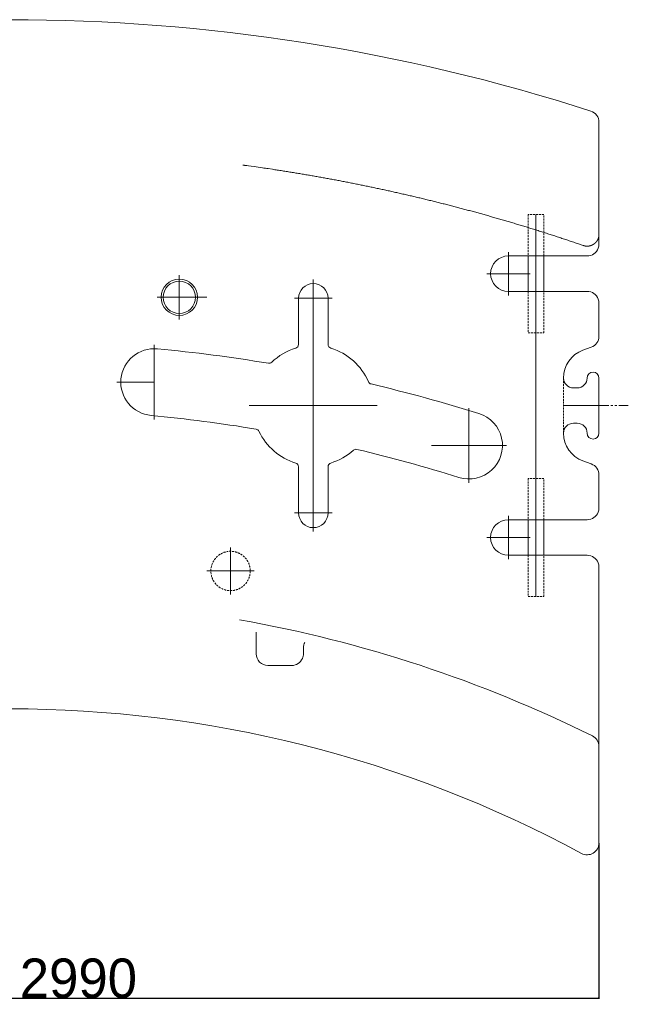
# Model space of a CAD drawing. Extents: x 0 to 59450, y 0 to 42050.
# Tile 191 of 256: x 47799 to 49343, y 12307 to 14808. Entities that reach past the tile are written whole.
import ezdxf

# ---------------------------------------------------------------- set-up
doc = ezdxf.new("R2010")
doc.units = 0
doc.header["$LTSCALE"] = 20
doc.header["$MEASUREMENT"] = 0
doc.linetypes.add('HIDDEN', pattern=[0.375, 0.25, -0.125])
doc.linetypes.add('PHANTOM', pattern=[2.5, 1.25, -0.25, 0.25, -0.25, 0.25, -0.25])
doc.layers.get('0').update_dxf_attribs({"linetype": 'CONTINUOUS'})
doc.layers.get('Defpoints').update_dxf_attribs({"linetype": 'CONTINUOUS'})
doc.dimstyles.new('DXF001', dxfattribs={"dimtxt": 3.1, "dimasz": 2, "dimexe": 2, "dimexo": 0.8, "dimgap": 0.09, "dimtad": 1, "dimdsep": 46, "dimtxsty": 'STANDARD', "dimcen": 0.09, "dimazin": 2, "dimtfac": 0.645161, "dimtdec": 4, "dimtmove": 0, "dimatfit": 3, "dimfxl": 1, "dimtvp": 0.66129, "dimtolj": 1, "dimtzin": 0, "dimarcsym": 0})

# ---------------------------------------------------------------- blocks, each defined once
blk = doc.blocks.new('_OPEN')
at = {"color": 0, "linetype": 'ByBlock', "lineweight": -2}
for p, q in [((-1, 0.166667), (0, 0)), ((0, 0), (-1, -0.166667)), ((0, 0), (-1, 0))]:
    blk.add_line(p, q, dxfattribs=at)
blk = doc.blocks.new('*D75')
at = {"color": 0, "linetype": 'Continuous', "lineweight": -2}
for p, q in [((46278.7, 12716), (46278.7, 12320.6)), ((49268.7, 12716), (49268.7, 12320.6)), ((46280.7, 12322.6), (49266.7, 12322.6))]:
    blk.add_line(p, q, dxfattribs=at)
at = {"layer": 'Defpoints', "color": 0, "linetype": 'Continuous'}
for p in [(46278.7, 12716.8), (49268.7, 12716.8), (49268.7, 12322.6)]:
    blk.add_point(p, dxfattribs=at)
at = {"color": 0, "linetype": 'Continuous', "lineweight": -2, "xscale": 2, "yscale": 2, "zscale": 2, "rotation": 180}
blk.add_blockref('_OPEN', (46278.7, 12322.6), dxfattribs=at)
at = {"color": 0, "linetype": 'Continuous', "lineweight": -2, "xscale": 2, "yscale": 2, "zscale": 2}
blk.add_blockref('_OPEN', (49268.7, 12322.6), dxfattribs=at)
at = {"color": 0, "linetype": 'Continuous', "lineweight": 13, "insert": (47947.6, 12372.7), "char_height": 100, "attachment_point": 5}
blk.add_mtext('\\A1;\\A1;2990', dxfattribs=at)

msp = doc.modelspace()

# ---------------------------------------------------------------- linework, layer by layer
at = {"color": 3, "linetype": 'Continuous', "lineweight": 13}
for p, q in [((49268.699, 14547.004), (49268.699, 14293.338)), ((48440.173, 14427.581), (48429.171, 14429.244)), ((49108.699, 14312.546), (49108.699, 14012.546)), ((49268.699, 14293.338), (49268.699, 14262.399)), ((49268.699, 14262.399), (49268.699, 14237.546)), ((49268.699, 14262.399), (49268.699, 14262.214)), ((49228.932, 14234.033), (49216.911, 14238.153)), ((49038.699, 14162.546), (49038.699, 14217.546)), ((49238.699, 14207.546), (49038.699, 14207.546)), ((49088.699, 14207.546), (49088.699, 14117.546)), ((49128.699, 14117.546), (49128.699, 14207.546)), ((48203.699, 14102.546), (48203.699, 14158.546)), ((49038.699, 14162.546), (48983.699, 14162.546)), ((49038.699, 14162.546), (49093.699, 14162.546)), ((49038.699, 14162.546), (49038.699, 14107.546)), ((48543.699, 14100.046), (48543.699, 14147.546)), ((48203.699, 14102.546), (48147.699, 14102.546)), ((48203.699, 14102.546), (48259.699, 14102.546)), ((48203.699, 14102.546), (48203.699, 14046.546)), ((49038.699, 14117.546), (49238.699, 14117.546)), ((48543.699, 14100.046), (48496.199, 14100.046)), ((48506.199, 14100.046), (48506.199, 13982.949)), ((48543.699, 14100.046), (48591.199, 14100.046)), ((48543.699, 14100.046), (48543.699, 14052.546)), ((48543.699, 13990.046), (48543.699, 14092.546)), ((48581.199, 13982.949), (48581.199, 14100.046)), ((49268.699, 14087.546), (49268.699, 14003.825)), ((49108.699, 13642.546), (49108.699, 14012.546)), ((48140.182, 13887.107), (48140.182, 13982.107)), ((48505.302, 13978.808), (48505.311, 13978.83)), ((48505.747, 13980.054), (48505.753, 13980.07)), ((48505.862, 13980.381), (48505.857, 13980.364)), ((48505.868, 13980.402), (48505.868, 13980.401)), ((48543.699, 13827.546), (48543.699, 13990.046)), ((48581.453, 13980.717), (48581.465, 13980.668)), ((48581.635, 13980.041), (48581.626, 13980.073)), ((48581.676, 13979.888), (48581.675, 13979.892)), ((49248.96, 13975.634), (49228.048, 13968.023)), ((48140.182, 13887.107), (48045.182, 13887.107)), ((48140.182, 13887.107), (48140.182, 13792.107)), ((49268.699, 13897.546), (49268.699, 13757.546)), ((49203.699, 13872.546), (49213.699, 13872.546)), ((48543.699, 13827.546), (48381.199, 13827.546)), ((48543.699, 13827.546), (48706.199, 13827.546)), ((48543.699, 13827.546), (48543.699, 13665.046)), ((49203.699, 13827.546), (49178.699, 13827.546)), ((49213.699, 13827.546), (49203.699, 13827.546)), ((49238.699, 13827.546), (49213.699, 13827.546)), ((49268.699, 13827.546), (49238.699, 13827.546)), ((48938.78, 13726.133), (48938.78, 13821.133)), ((49213.699, 13782.546), (49203.699, 13782.546)), ((48938.78, 13726.133), (48843.78, 13726.133)), ((48938.78, 13726.133), (49033.78, 13726.133)), ((48938.78, 13726.133), (48938.78, 13631.133)), ((49228.048, 13687.069), (49248.96, 13679.458)), ((48506.199, 13672.143), (48506.199, 13555.046)), ((48543.699, 13562.546), (48543.699, 13665.046)), ((48581.199, 13555.046), (48581.199, 13672.143)), ((48581.533, 13674.701), (48581.532, 13674.699)), ((48581.532, 13674.699), (48581.532, 13674.697)), ((48581.532, 13674.697), (48581.532, 13674.698)), ((48581.533, 13674.702), (48581.535, 13674.707)), ((48581.534, 13674.704), (48581.533, 13674.701)), ((48581.538, 13674.719), (48581.543, 13674.736)), ((48581.652, 13675.041), (48581.646, 13675.025)), ((48582.105, 13676.301), (48582.095, 13676.279)), ((49108.699, 13642.546), (49108.699, 13342.546)), ((49268.699, 13651.267), (49268.699, 13567.546)), ((48543.699, 13555.046), (48543.699, 13602.546)), ((48543.699, 13555.046), (48496.199, 13555.046)), ((48543.699, 13555.046), (48591.199, 13555.046)), ((48543.699, 13555.046), (48543.699, 13507.546)), ((49038.699, 13492.546), (49038.699, 13547.546)), ((49238.699, 13537.546), (49038.699, 13537.546)), ((49088.699, 13537.546), (49088.699, 13447.546)), ((49128.699, 13447.546), (49128.699, 13537.546)), ((49038.699, 13492.546), (48983.699, 13492.546)), ((49038.699, 13492.546), (49093.699, 13492.546)), ((49038.699, 13492.546), (49038.699, 13437.546)), ((48333.699, 13407.546), (48333.699, 13467.546)), ((49038.699, 13447.546), (49238.699, 13447.546)), ((48333.699, 13407.546), (48273.699, 13407.546)), ((48333.699, 13407.546), (48393.699, 13407.546)), ((48333.699, 13407.546), (48333.699, 13347.546)), ((49268.699, 13417.546), (49268.699, 12961.743)), ((48398.699, 13210.769), (48398.699, 13250.921)), ((48398.699, 13197.546), (48398.699, 13210.769)), ((48518.699, 13212.68), (48518.699, 13197.546)), ((48488.699, 13167.546), (48428.699, 13167.546)), ((49268.699, 12961.743), (49268.699, 12911.618)), ((49268.699, 12911.618), (49268.699, 12716.822))]:
    msp.add_line(p, q, dxfattribs=at)
at = {"color": 3, "linetype": 'HIDDEN', "lineweight": 13}
for p, q in [((48364.687, 14438.306), (48364.946, 14438.271)), ((48364.946, 14438.271), (48365.205, 14438.236)), ((48365.205, 14438.236), (48365.464, 14438.202)), ((48365.464, 14438.202), (48365.723, 14438.167)), ((48365.723, 14438.167), (48365.982, 14438.133)), ((48365.982, 14438.133), (48366.241, 14438.098)), ((48366.241, 14438.098), (48366.5, 14438.063)), ((48366.5, 14438.063), (48366.759, 14438.029)), ((48366.759, 14438.029), (48367.018, 14437.994)), ((48367.018, 14437.994), (48367.277, 14437.96)), ((48367.277, 14437.96), (48367.536, 14437.925)), ((48367.536, 14437.925), (48367.795, 14437.89)), ((48367.795, 14437.89), (48368.054, 14437.855)), ((48368.054, 14437.855), (48368.313, 14437.821)), ((48368.313, 14437.821), (48368.572, 14437.786)), ((48368.572, 14437.786), (48368.831, 14437.751)), ((48368.831, 14437.751), (48369.09, 14437.716)), ((48369.09, 14437.716), (48369.349, 14437.682)), ((48369.349, 14437.682), (48369.608, 14437.647)), ((48369.608, 14437.647), (48369.867, 14437.612)), ((48369.867, 14437.612), (48370.126, 14437.577)), ((48370.126, 14437.577), (48370.385, 14437.542)), ((48370.385, 14437.542), (48370.644, 14437.507)), ((48370.644, 14437.507), (48370.903, 14437.472)), ((48370.903, 14437.472), (48371.162, 14437.437)), ((48371.162, 14437.437), (48371.421, 14437.402)), ((48371.421, 14437.402), (48371.68, 14437.368)), ((48371.68, 14437.368), (48371.939, 14437.333)), ((48371.939, 14437.333), (48372.198, 14437.298)), ((48372.198, 14437.298), (48372.457, 14437.263)), ((48372.457, 14437.263), (48372.714, 14437.228)), ((48372.714, 14437.228), (48372.975, 14437.193)), ((48372.975, 14437.193), (48373.242, 14437.156)), ((48373.242, 14437.156), (48373.493, 14437.122)), ((48373.493, 14437.122), (48373.719, 14437.092)), ((48373.719, 14437.092), (48374.011, 14437.052)), ((48374.011, 14437.052), (48374.459, 14436.991)), ((48374.459, 14436.991), (48375.046, 14436.912)), ((49128.699, 14312.546), (49088.699, 14312.546)), ((49088.699, 14312.546), (49088.699, 14207.546)), ((49128.699, 14207.546), (49128.699, 14312.546)), ((49088.699, 14117.546), (49088.699, 14012.546)), ((49128.699, 14012.546), (49128.699, 14117.546)), ((49088.699, 14012.546), (49128.699, 14012.546)), ((48505.617, 13979.691), (48505.623, 13979.7)), ((49178.699, 13757.546), (49178.699, 13897.546)), ((48506.199, 13672.165), (48506.199, 13672.164)), ((48506.199, 13672.163), (48506.199, 13672.162)), ((48506.199, 13672.162), (48506.199, 13672.161)), ((48506.199, 13672.161), (48506.199, 13672.16)), ((48506.199, 13672.16), (48506.199, 13672.159)), ((48506.199, 13672.159), (48506.199, 13672.158)), ((48506.199, 13672.158), (48506.199, 13672.157)), ((48506.199, 13672.157), (48506.199, 13672.156)), ((48506.199, 13672.156), (48506.199, 13672.155)), ((48506.199, 13672.155), (48506.199, 13672.154)), ((48506.199, 13672.154), (48506.199, 13672.153)), ((48506.199, 13672.153), (48506.199, 13672.151)), ((48506.199, 13672.151), (48506.199, 13672.15)), ((48506.199, 13672.15), (48506.199, 13672.149)), ((48506.199, 13672.149), (48506.199, 13672.146)), ((48506.199, 13672.146), (48506.199, 13672.143)), ((48581.782, 13675.401), (48581.776, 13675.393)), ((49128.699, 13642.546), (49088.699, 13642.546)), ((49088.699, 13642.546), (49088.699, 13537.546)), ((49128.699, 13537.546), (49128.699, 13642.546)), ((49088.699, 13447.546), (49088.699, 13342.546)), ((49128.699, 13342.546), (49128.699, 13447.546)), ((49088.699, 13342.546), (49128.699, 13342.546))]:
    msp.add_line(p, q, dxfattribs=at)
at = {"color": 3, "linetype": 'PHANTOM', "lineweight": 13}
for p, q in [((48259.699, 14102.546), (48273.699, 14102.546)), ((49268.699, 13827.546), (49343.097, 13827.546))]:
    msp.add_line(p, q, dxfattribs=at)
at = {"color": 3, "linetype": 'Continuous', "lineweight": 13}
for radius in [46, 41]:
    msp.add_circle((48203.699, 14102.546), radius, dxfattribs=at)
at = {"color": 3, "linetype": 'HIDDEN', "lineweight": 13}
msp.add_circle((48333.699, 13407.546), 50, dxfattribs=at)
at = {"color": 3, "linetype": 'Continuous', "lineweight": 13}
for centre, radius, start, end in [((47773.699, 10007.546), 4800, 72.113771, 107.88623), ((49238.699, 14547.004), 30, 0, 72.113772), ((47109.442, 5250.379), 9273.275, 82.0423977, 82.220473), ((47922.584, 11003.952), 3462.544, 81.823604, 82.187776), ((47866.112, 10604.436), 3866.031, 81.62549, 81.837255), ((47736.802, 9783.28), 4697.262, 81.237987, 81.388102), ((47878.871, 10671.981), 3797.294, 81.116174, 81.313959), ((47781.702, 10053.825), 4423.04, 80.943244, 81.109173), ((47719.866, 9677.768), 4804.143, 80.770604, 80.920948), ((47765.829, 9961.877), 4516.34, 80.607194, 80.768081), ((47785.112, 10073.612), 4402.956, 80.451766, 80.617465), ((47770.402, 9988.369), 4489.459, 80.284823, 80.447085), ((47764.707, 9955.125), 4523.187, 80.123898, 80.284784), ((47769.592, 9984.998), 4492.918, 79.957893, 80.119925), ((47771.85, 9996.292), 4481.404, 79.798654, 79.961145), ((47769.358, 9984.308), 4493.64, 79.632409, 79.794442), ((47769.588, 9984.571), 4493.34, 79.472658, 79.634691), ((47769.249, 9984.529), 4493.442, 79.306472, 79.468504), ((47769.43, 9984.424), 4493.512, 79.146961, 79.308993), ((47769.114, 9984.52), 4493.477, 78.98073, 79.142762), ((47769.302, 9984.503), 4493.458, 78.821104, 78.983137), ((47768.986, 9984.564), 4493.46, 78.654962, 78.816994), ((47769.175, 9984.529), 4493.457, 78.495381, 78.657413), ((47768.855, 9984.597), 4493.454, 78.329175, 78.491208), ((47769.051, 9984.562), 4493.449, 78.169679, 78.331711), ((47768.73, 9984.629), 4493.449, 78.003468, 78.1655), ((47768.918, 9984.594), 4493.444, 77.843874, 78.005906), ((47768.604, 9984.662), 4493.444, 77.67774, 77.839772), ((47768.794, 9984.624), 4493.441, 77.518186, 77.680218), ((47768.475, 9984.699), 4493.437, 77.351971, 77.514004), ((47768.667, 9984.653), 4493.439, 77.192462, 77.354494), ((47768.343, 9984.714), 4493.451, 77.026222, 77.188254), ((47768.534, 9984.694), 4493.428, 76.866618, 77.02865), ((47768.218, 9984.777), 4493.419, 76.700422, 76.862454), ((47768.399, 9984.718), 4493.435, 76.540812, 76.702845), ((47768.084, 9984.765), 4493.462, 76.374734, 76.536766), ((47768.266, 9984.778), 4493.407, 76.214922, 76.376955), ((47767.956, 9984.79), 4493.469, 76.049003, 76.211036), ((47768.138, 9984.803), 4493.412, 75.889192, 76.051225), ((47767.824, 9984.852), 4493.442, 75.723125, 75.885158), ((47768.011, 9984.795), 4493.451, 75.563575, 75.725607), ((47767.696, 9984.88), 4493.447, 75.397394, 75.559427), ((47767.883, 9984.823), 4493.455, 75.237838, 75.399871), ((47767.568, 9984.909), 4493.452, 75.071649, 75.233681), ((47767.757, 9984.853), 4493.457, 74.912125, 75.074158), ((47767.438, 9984.94), 4493.457, 74.745877, 74.90791), ((47767.625, 9984.885), 4493.46, 74.586337, 74.74837), ((47767.309, 9984.937), 4493.494, 74.420234, 74.582266), ((47767.491, 9984.919), 4493.463, 74.260508, 74.42254), ((47767.176, 9985.008), 4493.463, 74.094302, 74.256335), ((47767.357, 9984.92), 4493.498, 73.934793, 74.096826), ((47767.036, 9985.01), 4493.5, 73.768516, 73.930548), ((47767.222, 9984.959), 4493.497, 73.608937, 73.77097), ((47766.902, 9985.05), 4493.5, 73.442668, 73.6047), ((47767.089, 9985), 4493.495, 73.283094, 73.445126), ((47766.773, 9985.093), 4493.497, 73.11687, 73.278902), ((47766.96, 9985.009), 4493.522, 72.957427, 73.119459), ((47766.652, 9985.139), 4493.489, 72.791154, 72.953187), ((47766.835, 9985.092), 4493.479, 72.63153, 72.793562), ((47766.531, 9985.188), 4493.479, 72.465423, 72.627456), ((47766.717, 9985.143), 4493.465, 72.30583, 72.467862), ((47766.412, 9985.241), 4493.465, 72.139709, 72.301741), ((47766.601, 9985.198), 4493.447, 71.98014, 72.142172), ((47766.294, 9985.298), 4493.447, 71.813999, 71.976032), ((47766.483, 9985.257), 4493.427, 71.654407, 71.816439), ((49238.582, 14262.458), 30.13, 340.364937, 340.702752), ((49238.601, 14262.432), 30.104, 340.737017, 341.075061), ((49238.62, 14262.424), 30.083, 341.07763, 341.415904), ((49238.618, 14262.423), 30.085, 341.419376, 341.75765), ((49238.635, 14262.433), 30.072, 341.729284, 342.067788), ((49238.632, 14262.416), 30.069, 342.100576, 342.439079), ((49238.648, 14262.427), 30.058, 342.41025, 342.748983), ((49238.641, 14262.411), 30.059, 342.782425, 343.121157), ((49238.637, 14262.428), 30.068, 343.090947, 343.429679), ((49238.65, 14262.407), 30.05, 343.461895, 343.800857), ((49238.643, 14262.409), 30.056, 343.801028, 344.139989), ((49238.634, 14262.411), 30.066, 344.140875, 344.479836), ((49238.626, 14262.43), 30.079, 344.448602, 344.787564), ((49238.616, 14262.416), 30.085, 344.819059, 345.158021), ((49238.609, 14262.419), 30.093, 345.155757, 345.494718), ((49238.594, 14262.422), 30.108, 345.495465, 345.834426), ((49238.566, 14262.431), 30.137, 345.831827, 346.17056), ((49238.551, 14262.435), 30.153, 346.170131, 346.508863), ((49238.54, 14262.422), 30.16, 346.537124, 346.875856), ((49238.503, 14262.448), 30.202, 346.843593, 347.182096), ((49238.49, 14262.436), 30.212, 347.210024, 347.548527), ((49238.454, 14262.462), 30.253, 347.5143, 347.852574), ((49238.438, 14262.451), 30.266, 347.880774, 348.219048), ((49238.378, 14262.465), 30.328, 348.216381, 348.554197), ((49238.383, 14262.449), 30.32, 348.580718, 348.918763), ((49238.402, 14262.465), 30.304, 348.883578, 349.222081), ((49238.445, 14262.443), 30.258, 349.246903, 349.586094), ((49238.482, 14262.439), 30.221, 349.5801, 349.919978), ((49238.501, 14262.44), 30.202, 349.911766, 350.252102), ((49238.539, 14262.439), 30.164, 350.242824, 350.583848), ((49238.555, 14262.425), 30.147, 350.605471, 350.946954), ((49238.571, 14262.428), 30.131, 350.935581, 351.277522), ((49238.588, 14262.416), 30.112, 351.296145, 351.638545), ((49238.62, 14262.418), 30.081, 351.625478, 351.968565), ((49238.634, 14262.407), 30.066, 351.985336, 352.328882), ((49238.646, 14262.414), 30.055, 352.313087, 352.65709), ((49238.659, 14262.405), 30.041, 352.671274, 353.015736), ((49238.669, 14262.396), 30.03, 353.029199, 353.374119), ((49238.66, 14262.408), 30.04, 353.354719, 353.699868), ((49238.668, 14262.417), 30.034, 353.679796, 354.025404), ((49238.657, 14262.397), 30.042, 354.066814, 354.412651), ((49238.662, 14262.408), 30.038, 354.39041, 354.736705), ((49238.651, 14262.405), 30.049, 354.744199, 355.090723), ((49238.655, 14262.401), 30.045, 355.097648, 355.444631), ((49238.641, 14262.399), 30.058, 355.449884, 355.797096), ((49238.643, 14262.397), 30.056, 355.801653, 356.149323), ((49238.608, 14262.414), 30.093, 356.121042, 356.468712), ((49238.609, 14262.396), 30.09, 356.502169, 356.850298), ((49238.571, 14262.398), 30.128, 356.851149, 357.199278), ((49238.57, 14262.414), 30.129, 357.167934, 357.516521), ((49238.531, 14262.4), 30.169, 357.546325, 357.894912), ((49238.488, 14262.403), 30.211, 357.892669, 358.241256), ((49238.468, 14262.406), 30.232, 358.237736, 358.586553), ((49238.482, 14262.408), 30.217, 358.581775, 358.931279), ((49238.379, 14262.396), 30.321, 358.956459, 359.305275), ((49238.213, 14262.402), 30.486, 359.299394, 359.646835), ((47766.178, 9985.394), 4493.393, 71.488141, 71.650174), ((47766.372, 9985.356), 4493.368, 71.328604, 71.490636), ((47766.069, 9985.495), 4493.333, 71.162347, 71.324379), ((49248.456, 14293.349), 62.446, 251.781342, 252.519996), ((49236.914, 14255.878), 23.24, 251.912825, 253.426557), ((49237.782, 14258.713), 26.204, 253.374984, 254.24473), ((49253.592, 14319.427), 88.939, 255.062343, 255.261274), ((49239.149, 14264.442), 32.089, 255.224879, 255.833588), ((49237.729, 14258.249), 25.737, 255.522815, 256.329537), ((49238.733, 14262.422), 30.029, 256.351225, 257.024334), ((49239.244, 14264.893), 32.553, 257.124052, 257.73322), ((49238.758, 14262.667), 30.274, 257.736454, 258.392604), ((49238.593, 14261.753), 29.345, 258.349945, 259.02695), ((49238.682, 14262.273), 29.872, 259.049251, 259.710213), ((49238.729, 14262.532), 30.136, 259.709885, 260.360992), ((49238.737, 14262.661), 30.264, 260.385927, 261.031076), ((49238.742, 14262.671), 30.275, 261.025627, 261.667109), ((49238.744, 14262.775), 30.378, 261.690966, 262.326718), ((49238.748, 14262.77), 30.374, 262.318887, 262.950743), ((49238.746, 14262.855), 30.458, 262.973052, 263.599637), ((49238.746, 14262.826), 30.43, 263.593703, 264.21708), ((49238.741, 14262.882), 30.485, 264.238447, 264.856782), ((49238.74, 14262.832), 30.435, 264.850365, 265.46572), ((49238.732, 14262.865), 30.467, 265.485066, 266.095837), ((49238.729, 14262.779), 30.38, 266.090181, 266.698661), ((49238.718, 14262.755), 30.356, 266.717323, 267.322136), ((49238.717, 14262.667), 30.268, 267.315759, 267.918051), ((49238.708, 14262.723), 30.324, 267.938097, 268.534889), ((49238.711, 14262.734), 30.335, 268.53099, 269.123427), ((49238.703, 14262.899), 30.5, 269.142471, 269.727116), ((49238.703, 14262.851), 30.452, 269.72609, 270.307297), ((49238.694, 14262.803), 30.404, 270.325594, 270.903593), ((49238.7, 14262.7), 30.301, 270.895915, 271.471622), ((49238.689, 14262.721), 30.322, 271.490967, 272.062091), ((49238.694, 14262.658), 30.259, 272.055765, 272.623909), ((49238.681, 14262.697), 30.298, 272.645093, 273.208424), ((49238.688, 14262.639), 30.24, 273.201414, 273.761766), ((49238.675, 14262.695), 30.297, 273.780436, 274.335745), ((49238.679, 14262.667), 30.268, 274.33168, 274.883552), ((49238.662, 14262.754), 30.357, 274.901711, 275.448082), ((49238.665, 14262.743), 30.345, 275.445191, 275.987896), ((49238.645, 14262.826), 30.43, 276.007499, 276.544703), ((49238.645, 14262.845), 30.449, 276.540892, 277.073971), ((49238.619, 14262.985), 30.591, 277.090954, 277.617845), ((49238.622, 14262.969), 30.575, 277.614848, 278.138302), ((49238.617, 14262.945), 30.552, 278.155303, 278.675318), ((49238.636, 14262.826), 30.431, 278.672853, 279.191264), ((49238.636, 14262.785), 30.391, 279.203114, 279.718775), ((49238.658, 14262.669), 30.273, 279.71649, 280.230547), ((49238.651, 14262.671), 30.276, 280.242509, 280.753128), ((49238.667, 14262.594), 30.197, 280.749612, 281.258169), ((49238.656, 14262.611), 30.217, 281.27271, 281.777599), ((49238.667, 14262.563), 30.167, 281.776703, 282.279071), ((49238.648, 14262.622), 30.229, 282.289852, 282.788095), ((49238.655, 14262.59), 30.195, 282.787985, 283.283478), ((49238.627, 14262.679), 30.289, 283.29708, 283.787989), ((49238.626, 14262.688), 30.298, 283.785927, 284.273628), ((49238.591, 14262.783), 30.399, 284.293813, 284.776701), ((49238.583, 14262.832), 30.448, 284.766292, 285.245743), ((49238.535, 14262.96), 30.584, 285.269573, 285.743752), ((49238.547, 14262.941), 30.563, 285.732902, 286.204789), ((49238.562, 14262.843), 30.465, 286.229268, 286.699551), ((49238.599, 14262.752), 30.367, 286.680759, 287.150125), ((49238.596, 14262.724), 30.341, 287.171757, 287.638602), ((49238.623, 14262.651), 30.263, 287.631795, 288.097266), ((49238.614, 14262.65), 30.265, 288.113894, 288.576614), ((49238.635, 14262.604), 30.215, 288.565768, 289.026884), ((49238.62, 14262.619), 30.234, 289.045319, 289.503456), ((49238.631, 14262.59), 30.203, 289.501775, 289.957849), ((49238.607, 14262.646), 30.263, 289.964594, 290.417459), ((49238.61, 14262.632), 30.249, 290.422096, 290.87267), ((49238.572, 14262.718), 30.343, 290.881148, 291.328054), ((49238.569, 14262.732), 30.358, 291.323906, 291.768291), ((49238.513, 14262.837), 30.475, 291.792553, 292.232813), ((49238.525, 14262.834), 30.468, 292.214257, 292.652684), ((49238.523, 14262.807), 30.444, 292.675405, 293.111769), ((49238.557, 14262.733), 30.363, 293.10769, 293.543137), ((49238.566, 14262.704), 30.332, 293.549013, 293.982856), ((49238.6, 14262.631), 30.252, 293.980424, 294.41335), ((49238.594, 14262.631), 30.255, 294.423395, 294.854259), ((49238.62, 14262.573), 30.191, 294.856301, 295.286019), ((49238.614, 14262.574), 30.195, 295.29608, 295.723735), ((49238.631, 14262.558), 30.173, 295.708127, 296.134407), ((49238.615, 14262.56), 30.182, 296.160317, 296.584305), ((49238.623, 14262.559), 30.177, 296.570399, 296.992783), ((49238.587, 14262.604), 30.234, 297.014841, 297.434475), ((49238.596, 14262.59), 30.217, 297.432356, 297.850386), ((49238.557, 14262.663), 30.3, 297.851035, 298.266314), ((49238.546, 14262.678), 30.319, 298.271265, 298.684482), ((49238.497, 14262.753), 30.408, 298.69791, 299.108148), ((49238.456, 14262.842), 30.505, 299.093012, 299.500499), ((49238.34, 14263.023), 30.72, 299.522704, 299.925608), ((49238.349, 14263.008), 30.703, 299.924947, 300.326476), ((49238.397, 14262.918), 30.6, 300.334429, 300.735729), ((49238.457, 14262.813), 30.48, 300.740092, 301.141392), ((49238.477, 14262.783), 30.443, 301.137704, 301.538087), ((49238.528, 14262.694), 30.341, 301.545062, 301.945215), ((49238.556, 14262.649), 30.288, 301.943702, 302.343168), ((49238.597, 14262.59), 30.217, 302.338096, 302.737104), ((49238.615, 14262.547), 30.17, 302.752633, 303.150724), ((49238.645, 14262.503), 30.117, 303.148277, 303.54568), ((49238.651, 14262.489), 30.102, 303.551477, 303.947735), ((49238.691, 14262.431), 30.032, 303.945635, 304.341434), ((49238.684, 14262.431), 30.036, 304.352128, 304.746552), ((49238.713, 14262.388), 29.984, 304.747313, 305.14105), ((49238.706, 14262.403), 30, 305.136274, 305.528635), ((49238.721, 14262.375), 29.968, 305.536817, 305.928262), ((49238.713, 14262.375), 29.973, 305.940306, 306.330375), ((49238.727, 14262.361), 29.954, 306.324976, 306.714128), ((49238.705, 14262.39), 29.99, 306.714537, 307.102085), ((49238.708, 14262.391), 29.989, 307.097119, 307.483521), ((49238.673, 14262.419), 30.032, 307.504205, 307.888774), ((49238.672, 14262.419), 30.033, 307.889299, 308.272722), ((49238.634, 14262.462), 30.09, 308.279246, 308.660835), ((49238.62, 14262.491), 30.122, 308.646525, 309.02674), ((49238.579, 14262.518), 30.169, 309.054488, 309.432869), ((49238.561, 14262.548), 30.203, 309.42364, 309.800646), ((49238.507, 14262.604), 30.281, 309.811349, 310.186292), ((49238.475, 14262.647), 30.335, 310.180076, 310.553415), ((49238.415, 14262.719), 30.428, 310.550873, 310.922149), ((49238.369, 14262.761), 30.489, 310.935953, 311.305395), ((49238.279, 14262.861), 30.624, 311.308631, 311.675553), ((49238.268, 14262.859), 30.63, 311.693251, 312.059027), ((49238.277, 14262.86), 30.625, 312.044731, 312.40982), ((49238.367, 14262.761), 30.491, 312.410373, 312.776149), ((49238.494, 14262.622), 30.303, 312.779654, 313.146805), ((49238.571, 14262.54), 30.191, 313.146884, 313.514493), ((49238.536, 14262.568), 30.235, 313.525409, 313.891644), ((49238.548, 14262.555), 30.217, 313.892503, 314.25805), ((49238.552, 14262.541), 30.205, 314.269907, 314.634766), ((49238.574, 14262.531), 30.181, 314.619399, 314.9838), ((49238.563, 14262.531), 30.189, 314.998067, 315.361551), ((49238.584, 14262.52), 30.167, 315.3484, 315.711425), ((49238.572, 14262.521), 30.176, 315.726101, 316.08821), ((49238.578, 14262.508), 30.163, 316.099132, 316.460553), ((49238.549, 14262.537), 30.204, 316.458389, 316.818664), ((49238.552, 14262.54), 30.203, 316.810461, 317.170049), ((49238.538, 14262.555), 30.224, 317.166048, 317.524719), ((49238.524, 14262.555), 30.235, 317.543351, 317.901105), ((49238.493, 14262.584), 30.276, 317.899797, 318.256406), ((49238.477, 14262.599), 30.299, 318.255397, 318.611089), ((49238.473, 14262.585), 30.293, 318.635137, 318.990141), ((49238.484, 14262.591), 30.288, 318.968101, 319.322647), ((49238.508, 14262.568), 30.255, 319.327173, 319.68149), ((49238.534, 14262.529), 30.21, 319.704999, 320.059086), ((49238.541, 14262.535), 30.208, 320.041222, 320.394852), ((49238.566, 14262.513), 30.175, 320.398087, 320.751487), ((49238.555, 14262.516), 30.185, 320.760296, 321.113009), ((49238.578, 14262.494), 30.153, 321.117643, 321.470126), ((49238.584, 14262.501), 30.154, 321.453976, 321.806001), ((49238.589, 14262.491), 30.144, 321.81366, 322.165227), ((49238.576, 14262.494), 30.156, 322.176519, 322.527398), ((49238.597, 14262.473), 30.126, 322.534617, 322.885267), ((49238.583, 14262.492), 30.149, 322.87298, 323.222943), ((49238.586, 14262.483), 30.141, 323.233326, 323.58283), ((49238.57, 14262.485), 30.155, 323.596754, 323.94557), ((49238.57, 14262.492), 30.159, 323.933988, 324.282346), ((49238.555, 14262.495), 30.173, 324.295763, 324.643433), ((49238.536, 14262.514), 30.199, 324.634811, 324.981794), ((49238.519, 14262.533), 30.224, 324.971018, 325.317313), ((49238.499, 14262.535), 30.242, 325.335658, 325.681266), ((49238.479, 14262.537), 30.259, 325.699542, 326.044463), ((49238.459, 14262.555), 30.286, 326.03651, 326.380743), ((49238.402, 14262.596), 30.356, 326.37618, 326.719267), ((49238.413, 14262.592), 30.345, 326.714356, 327.057214), ((49238.44, 14262.56), 30.305, 327.079677, 327.422534), ((49238.469, 14262.563), 30.282, 327.389147, 327.732005), ((49238.492, 14262.532), 30.246, 327.757753, 328.100611), ((49238.518, 14262.502), 30.208, 328.12389, 328.466747), ((49238.525, 14262.516), 30.21, 328.436857, 328.779486), ((49238.55, 14262.486), 30.173, 328.802847, 329.145475), ((49238.572, 14262.491), 30.156, 329.116669, 329.459298), ((49238.597, 14262.462), 30.12, 329.482491, 329.825119), ((49238.598, 14262.46), 30.118, 329.826481, 330.16888), ((49238.605, 14262.459), 30.112, 330.164653, 330.506823), ((49238.623, 14262.431), 30.083, 330.535789, 330.877959), ((49238.627, 14262.447), 30.086, 330.84726, 331.189201), ((49238.627, 14262.447), 30.086, 331.190142, 331.531854), ((49238.628, 14262.429), 30.077, 331.560109, 331.901591), ((49238.629, 14262.446), 30.084, 331.872755, 332.214008), ((49238.628, 14262.429), 30.078, 332.24386, 332.584884), ((49238.627, 14262.446), 30.086, 332.557197, 332.897992), ((49238.626, 14262.43), 30.079, 332.926439, 333.267005), ((49238.621, 14262.43), 30.084, 333.270516, 333.610853), ((49238.6, 14262.456), 30.114, 333.583444, 333.923322), ((49238.595, 14262.44), 30.112, 333.955592, 334.295241), ((49238.591, 14262.441), 30.116, 334.296526, 334.635946), ((49238.567, 14262.468), 30.149, 334.610246, 334.949208), ((49238.559, 14262.452), 30.149, 334.982303, 335.321035), ((49238.534, 14262.479), 30.183, 335.295106, 335.63338), ((49238.508, 14262.471), 30.204, 335.66672, 336.004536), ((49238.478, 14262.498), 30.242, 335.981219, 336.318576), ((49238.452, 14262.508), 30.27, 336.321433, 336.658332), ((49238.42, 14262.517), 30.303, 336.665745, 337.002186), ((49238.411, 14262.519), 30.312, 337.006365, 337.342577), ((49238.378, 14262.528), 30.346, 337.349815, 337.685568), ((49238.405, 14262.514), 30.315, 337.690647, 338.026629), ((49238.43, 14262.501), 30.288, 338.032879, 338.369091), ((49238.455, 14262.505), 30.266, 338.344071, 338.680511), ((49238.476, 14262.493), 30.242, 338.68767, 339.02434), ((49238.501, 14262.481), 30.215, 339.027895, 339.364794), ((49238.539, 14262.446), 30.167, 339.401753, 339.73911), ((49238.544, 14262.46), 30.166, 339.710968, 340.048326), ((49238.699, 14237.546), 30, 339.80015, 360), ((49238.561, 14262.45), 30.147, 340.054789, 340.392376), ((49038.699, 14162.546), 45, 90, 270), ((49238.699, 14237.546), 30, 270, 339.80015), ((48543.699, 14100.046), 37.5, 0, 180), ((49238.699, 14087.546), 30, 20.200032, 90), ((49238.699, 14087.546), 30, 0, 20.200032), ((49238.699, 14003.825), 30, 290, 360), ((48496.199, 13982.949), 10, 286.99616, 360), ((48497.226, 13982.475), 8.869, 335.731046, 335.882536), ((48497.036, 13982.558), 9.076, 335.89651, 336.044562), ((48497.21, 13982.478), 8.885, 336.058609, 336.20987), ((48497.753, 13982.239), 8.292, 336.207061, 336.369094), ((48498.11, 13982.083), 7.902, 336.366729, 336.536783), ((48498.4, 13981.955), 7.585, 336.549229, 336.726388), ((48498.657, 13981.843), 7.304, 336.741459, 336.925493), ((48498.941, 13981.721), 6.995, 336.936386, 337.128441), ((48499.168, 13981.625), 6.749, 337.128373, 337.327533), ((48499.41, 13981.52), 6.486, 337.355477, 337.562658), ((48499.603, 13981.443), 6.277, 337.538085, 337.752141), ((48499.811, 13981.353), 6.051, 337.797196, 338.019274), ((48499.987, 13981.284), 5.862, 338.002329, 338.231512), ((48500.17, 13981.21), 5.665, 338.238765, 338.475969), ((48500.317, 13981.15), 5.506, 338.498436, 338.742516), ((48500.48, 13981.085), 5.331, 338.757516, 339.009618), ((48500.618, 13981.032), 5.183, 339.008327, 339.267533), ((48500.757, 13980.979), 5.034, 339.276152, 339.54315), ((48500.879, 13980.932), 4.903, 339.558475, 339.832578), ((48501.009, 13980.885), 4.765, 339.817409, 340.099533), ((48501.116, 13980.845), 4.651, 340.122811, 340.41181), ((48501.231, 13980.802), 4.528, 340.427829, 340.724621), ((48501.332, 13980.766), 4.42, 340.741132, 341.045257), ((48501.444, 13980.728), 4.302, 341.030538, 341.343144), ((48501.523, 13980.699), 4.218, 341.382492, 341.701286), ((48501.591, 13980.677), 4.146, 341.68857, 342.012864), ((48501.706, 13980.638), 4.026, 342.037969, 342.372347), ((48501.873, 13980.585), 3.85, 342.367762, 342.717953), ((48501.84, 13980.596), 3.885, 342.713574, 343.059411), ((48501.657, 13980.65), 4.075, 343.080385, 343.408117), ((48502.066, 13980.526), 3.649, 343.443463, 343.815656), ((48502.66, 13980.351), 3.029, 343.860878, 344.319702), ((48501.971, 13980.556), 3.748, 344.142899, 344.491257), ((48494.953, 13982.508), 11.032, 344.467023, 344.574052), ((48502.741, 13980.333), 2.946, 345.071485, 345.586687), ((48503.123, 13980.236), 2.552, 345.559592, 346.476778), ((48498.98, 13981.277), 6.824, 346.115505, 346.564933), ((48502.806, 13981.249), 3.174, 338.207927, 338.520762), ((48502.93, 13981.199), 3.041, 338.535322, 338.860533), ((48502.884, 13981.217), 3.09, 338.85124, 339.169575), ((48502.653, 13981.306), 3.337, 339.15996, 339.451939), ((48502.493, 13981.367), 3.508, 339.42591, 339.70093), ((48502.364, 13981.417), 3.647, 339.680234, 339.941503), ((48502.26, 13981.456), 3.758, 339.924855, 340.174665), ((48502.111, 13981.509), 3.916, 340.175721, 340.411321), ((48502.014, 13981.544), 4.019, 340.409114, 340.634401), ((48501.893, 13981.588), 4.148, 340.613773, 340.827142), ((48501.824, 13981.613), 4.221, 340.813845, 341.018506), ((48501.724, 13981.646), 4.326, 341.035346, 341.229464), ((48501.694, 13981.659), 4.359, 341.191175, 341.377959), ((48501.617, 13981.684), 4.441, 341.397298, 341.574456), ((48501.623, 13981.684), 4.435, 341.54802, 341.71899), ((48501.588, 13981.697), 4.472, 341.69851, 341.860772), ((48501.643, 13981.676), 4.413, 341.906078, 342.063069), ((48501.643, 13981.68), 4.414, 342.011567, 342.160535), ((48501.762, 13981.64), 4.289, 342.178989, 342.323603), ((48501.811, 13981.626), 4.237, 342.300937, 342.437989), ((48501.987, 13981.572), 4.054, 342.419927, 342.553312), ((48502.103, 13981.531), 3.931, 342.610453, 342.736734), ((48502.348, 13981.458), 3.675, 342.697005, 342.820076), ((48502.519, 13981.405), 3.497, 342.815546, 342.931284), ((48502.851, 13981.303), 3.149, 342.935445, 343.048661), ((48508.816, 13979.551), 3.068, 164.097946, 164.318191), ((48503.121, 13981.223), 2.867, 343.010358, 343.116699), ((48506.975, 13980.078), 1.153, 163.908701, 164.170658), ((48503.505, 13981.108), 2.466, 343.075306, 343.177752), ((48503.714, 13981.039), 2.246, 343.321222, 343.40854), ((48505.654, 13980.462), 0.223, 343.702739, 344.101975), ((48504.272, 13980.881), 1.667, 343.125589, 343.211073), ((48505.392, 13980.536), 0.495, 343.698609, 343.922979), ((48504.912, 13980.681), 0.996, 343.589297, 343.675012), ((48591.199, 13982.949), 10, 180, 253.00384), ((48593.233, 13983.43), 12.089, 193.208508, 193.4464), ((48592.633, 13983.288), 11.472, 193.452299, 193.70165), ((48592.791, 13983.324), 11.633, 193.689784, 193.933635), ((48593.765, 13983.563), 12.637, 193.919747, 194.141367), ((48594.345, 13983.703), 13.233, 194.116923, 194.32525), ((48594.747, 13983.806), 13.648, 194.326136, 194.52415), ((48594.968, 13983.863), 13.876, 194.522513, 194.712964), ((48496.457, 13955.473), 88.65, 16.213407, 16.306685), ((48595.312, 13983.949), 14.231, 194.698775, 194.879371), ((48595.332, 13983.954), 14.251, 194.87538, 195.050247), ((48595.337, 13983.954), 14.256, 195.046202, 195.214652), ((48595.031, 13983.87), 13.939, 195.213578, 195.379048), ((48560.643, 13974.089), 21.82, 16.064773, 16.334063), ((48594.725, 13983.785), 13.621, 195.372275, 195.533619), ((48594.032, 13983.594), 12.902, 195.544476, 195.70605), ((48567.481, 13976.037), 14.709, 15.925866, 16.142902), ((48593.312, 13983.389), 12.154, 195.692129, 195.853245), ((48592.215, 13983.082), 11.015, 195.874768, 196.040696), ((48591.103, 13982.762), 9.858, 196.042205, 196.212946), ((48569.804, 13976.703), 12.293, 15.595374, 15.755802), ((48589.665, 13982.347), 8.361, 196.232578, 196.416154), ((48575.733, 13978.342), 6.142, 15.423618, 15.737599), ((48588.243, 13981.93), 6.879, 196.427615, 196.627004), ((48586.685, 13981.468), 5.254, 196.667823, 196.897465), ((48577.416, 13978.8), 4.398, 15.157387, 15.509183), ((48585.252, 13981.037), 3.757, 196.952131, 197.225088), ((48579.039, 13979.235), 2.717, 14.789813, 15.236719), ((48583.925, 13980.631), 2.37, 197.357616, 197.713079), ((48580.501, 13979.616), 1.206, 14.222498, 15.022114), ((48582.893, 13980.307), 1.288, 197.927105, 198.426036), ((48581.298, 13979.813), 0.385, 13.080638, 14.96998), ((48582.174, 13980.072), 0.531, 198.933001, 199.766078), ((48581.613, 13979.883), 0.0625, 9.067541, 16.553436), ((48581.793, 13979.94), 0.129, 201.844624, 203.596694), ((48140.182, 13887.107), 85, 84.603562, 264.60356), ((47773.699, 10007.546), 3981.832, 80.518882, 84.603562), ((48543.699, 13827.546), 152.5, 106.99616, 133.79117), ((48543.699, 13827.546), 152.5, 23.415952, 73.003841), ((49253.699, 13897.546), 75, 110, 180), ((48431.244, 13944.849), 10, 260.51888, 313.79117), ((49253.699, 13897.546), 15, 0, 180), ((48692.816, 13892.124), 10, 203.41596, 256.68824), ((47773.699, 10007.546), 3981.832, 72.603562, 76.688242), ((49203.699, 13897.546), 25, 180, 270), ((49213.699, 13897.546), 25, 270, 360), ((47773.699, 10007.546), 3811.832, 80.566163, 84.603562), ((48938.78, 13726.133), 85, 252.60356, 432.60356), ((49203.699, 13757.546), 25, 90, 180), ((49213.699, 13757.546), 25, 0, 90), ((48396.852, 13757.96), 10, 25.354631, 80.566163), ((48543.699, 13827.546), 152.5, 205.35462, 253.00384), ((49253.699, 13757.546), 75, 180, 250), ((49253.699, 13757.546), 15, 180, 360), ((48543.699, 13827.546), 152.5, 286.99616, 311.8525), ((48652.122, 13706.505), 10, 76.64096, 131.85249), ((47773.699, 10007.546), 3811.832, 72.603562, 76.640961), ((48496.199, 13672.143), 10, 0, 73.003835), ((48591.199, 13672.143), 10, 106.99616, 180), ((49238.699, 13651.267), 30, 0, 70), ((48581.628, 13674.672), 0.0998, 163.482327, 164.437787), ((48581.95, 13674.582), 0.434, 163.955167, 164.229729), ((48584.688, 13673.745), 3.297, 163.007445, 163.081929), ((48575.857, 13676.3), 5.897, 344.325989, 344.444018), ((48584.768, 13673.701), 3.386, 162.615862, 162.702722), ((48584.976, 13673.673), 3.593, 163.073577, 163.171896), ((48585.174, 13673.588), 3.807, 162.613725, 162.717774), ((48585.272, 13673.56), 3.909, 162.536249, 162.649925), ((48585.509, 13673.499), 4.154, 162.602647, 162.721135), ((48585.57, 13673.475), 4.219, 162.414143, 162.540882), ((48585.695, 13673.424), 4.353, 162.134975, 162.266297), ((48585.74, 13673.418), 4.398, 162.104052, 162.243624), ((48585.835, 13673.388), 4.498, 161.971527, 162.116142), ((48585.833, 13673.388), 4.496, 161.805834, 161.958699), ((48585.899, 13673.378), 4.562, 161.787081, 161.945676), ((48585.809, 13673.394), 4.471, 161.453565, 161.621098), ((48585.854, 13673.393), 4.514, 161.451636, 161.625586), ((48585.754, 13673.421), 4.41, 161.19141, 161.375215), ((48585.688, 13673.435), 4.344, 160.894293, 161.085431), ((48585.611, 13673.475), 4.258, 160.86089, 161.06303), ((48585.531, 13673.497), 4.175, 160.58693, 160.797779), ((48585.403, 13673.545), 4.038, 160.391902, 160.614668), ((48585.31, 13673.579), 3.939, 160.171854, 160.405162), ((48585.149, 13673.636), 3.768, 159.905163, 160.15268), ((48585.042, 13673.675), 3.654, 159.647365, 159.906342), ((48584.914, 13673.724), 3.518, 159.395513, 159.66847), ((48584.766, 13673.788), 3.357, 159.24373, 159.533646), ((48584.509, 13673.877), 3.084, 158.789751, 159.106253), ((48584.471, 13673.894), 3.043, 158.501452, 158.824829), ((48584.611, 13673.847), 3.191, 158.319845, 158.630617), ((48588.539, 13673.777), 6.95, 166.030163, 166.479132), ((48584.32, 13674.843), 2.598, 165.472174, 166.388443), ((48584.712, 13674.744), 3.003, 165.016241, 165.531214), ((48592.658, 13672.529), 11.252, 164.471766, 164.579024), ((48585.486, 13674.515), 3.809, 164.026334, 164.374922), ((48584.785, 13674.726), 3.077, 163.761238, 164.220291), ((48585.401, 13674.55), 3.718, 163.432157, 163.804808), ((48585.804, 13674.42), 4.141, 162.974704, 163.302894), ((48585.617, 13674.477), 3.946, 162.621644, 162.968169), ((48585.594, 13674.49), 3.92, 162.3481, 162.698979), ((48585.758, 13674.434), 4.094, 161.96467, 162.299965), ((48585.869, 13674.397), 4.21, 161.622317, 161.947528), ((48585.924, 13674.374), 4.27, 161.253104, 161.573043), ((48586.027, 13674.346), 4.377, 161.015216, 161.329197), ((48586.112, 13674.307), 4.47, 160.591239, 160.89674), ((48586.24, 13674.273), 4.601, 160.425356, 160.723752), ((48586.344, 13674.229), 4.715, 160.055822, 160.346426), ((48586.436, 13674.19), 4.814, 159.706688, 159.990645), ((48586.576, 13674.141), 4.962, 159.463122, 159.739059), ((48586.703, 13674.098), 5.097, 159.242179, 159.51124), ((48586.832, 13674.04), 5.237, 158.892139, 159.153407), ((48586.977, 13673.988), 5.392, 158.672025, 158.926189), ((48587.122, 13673.925), 5.549, 158.365225, 158.611597), ((48587.279, 13673.865), 5.717, 158.145621, 158.385117), ((48587.466, 13673.794), 5.918, 157.949369, 158.181073), ((48587.623, 13673.72), 6.091, 157.640696, 157.865295), ((48587.835, 13673.638), 6.318, 157.467141, 157.683948), ((48588.035, 13673.554), 6.536, 157.249402, 157.459333), ((48588.249, 13673.46), 6.769, 157.005923, 157.208062), ((48588.478, 13673.362), 7.018, 156.810731, 157.005995), ((48588.764, 13673.245), 7.327, 156.660657, 156.8479), ((48589.021, 13673.135), 7.606, 156.488318, 156.668914), ((48589.283, 13673.01), 7.897, 156.242716, 156.416207), ((48589.644, 13672.854), 8.289, 156.093289, 156.258759), ((48590.132, 13672.626), 8.829, 155.869883, 156.024811), ((48590.35, 13672.545), 9.061, 155.816169, 155.967889), ((48590.152, 13672.625), 8.847, 155.607425, 155.762353), ((48543.699, 13555.046), 37.5, 180, 360), ((49238.699, 13567.546), 30, 270, 339.80015), ((49238.699, 13567.546), 30, 339.80015, 360), ((49038.699, 13492.546), 45, 90, 270), ((49238.699, 13417.546), 30, 20.200032, 90), ((49238.699, 13417.546), 30, 0, 20.200032), ((47773.699, 10007.546), 3327.5, 63.622975, 79.909404), ((48368.699, 13250.921), 30, 0, 2.853515), ((48548.699, 13212.68), 30, 153.15791, 180), ((48428.699, 13197.546), 30, 180, 270), ((48488.699, 13197.546), 30, 270, 336.33034), ((48488.699, 13197.546), 30, 336.33034, 360), ((47773.699, 10007.546), 3050, 61.598362, 118.40164), ((49238.699, 12961.743), 30, 0, 63.622975), ((49238.699, 12716.822), 30, 241.59836, 360)]:
    msp.add_arc(centre, radius, start, end, dxfattribs=at)
at = {"color": 3, "linetype": 'HIDDEN', "lineweight": 13}
for centre, radius, start, end in [((48504.971, 13980.119), 0.775, 327.242259, 327.974955), ((48504.979, 13980.114), 0.766, 327.980739, 328.720768), ((48504.983, 13980.112), 0.761, 328.71531, 329.456944), ((48504.979, 13980.113), 0.765, 329.467557, 330.20415), ((48504.978, 13980.114), 0.766, 330.192689, 330.926301), ((48504.977, 13980.115), 0.768, 330.94939, 331.680252), ((48504.977, 13980.115), 0.768, 331.653115, 332.381456), ((48504.973, 13980.116), 0.771, 332.415808, 333.140024), ((48504.971, 13980.117), 0.774, 333.153552, 333.874331), ((48504.969, 13980.119), 0.777, 333.815656, 334.53208), ((48504.966, 13980.12), 0.78, 334.583922, 335.296679), ((48504.962, 13980.122), 0.784, 335.25115, 335.958865), ((48504.958, 13980.123), 0.788, 335.99859, 336.701951), ((48504.954, 13980.126), 0.794, 336.639097, 337.337186), ((48504.949, 13980.128), 0.798, 337.389366, 338.082643), ((48504.944, 13980.13), 0.804, 338.064367, 338.751915), ((48504.938, 13980.132), 0.81, 338.762105, 339.444382), ((48504.931, 13980.134), 0.817, 339.460571, 340.136659), ((48504.926, 13980.137), 0.823, 340.082867, 340.753454), ((48504.918, 13980.139), 0.832, 340.781827, 341.445998), ((48504.911, 13980.142), 0.839, 341.405181, 342.063393), ((48504.902, 13980.145), 0.849, 342.104246, 342.755125), ((48504.895, 13980.147), 0.856, 342.72766, 343.372809), ((48504.887, 13980.149), 0.864, 343.408308, 344.047498), ((48504.876, 13980.153), 0.876, 343.991854, 344.623022), ((48504.861, 13980.157), 0.891, 344.658954, 345.279122), ((48504.858, 13980.158), 0.894, 345.237105, 345.855669), ((48504.861, 13980.157), 0.892, 345.896223, 346.518911), ((48504.831, 13980.165), 0.923, 346.456538, 347.055621), ((48504.763, 13980.18), 0.991, 347.077383, 347.631776), ((48504.823, 13980.166), 0.93, 347.698711, 348.300315), ((48504.935, 13980.143), 0.816, 348.293925, 348.996369), ((48504.743, 13980.185), 1.012, 348.747241, 349.278945), ((48503.256, 13980.467), 2.526, 349.267308, 349.46028), ((48504.89, 13980.153), 0.862, 350.062174, 350.78937), ((48504.957, 13980.143), 0.794, 350.776205, 351.994531), ((48503.621, 13980.35), 2.146, 351.475473, 352.066764), ((48583.768, 13674.746), 2.136, 171.456771, 172.047603), ((48582.438, 13674.952), 0.79, 170.725554, 171.942963), ((48582.502, 13674.943), 0.855, 170.035088, 170.762513), ((48584.116, 13674.633), 2.499, 169.258509, 169.452169), ((48582.642, 13674.911), 0.998, 168.605609, 169.138), ((48582.462, 13674.953), 0.814, 168.338272, 169.041863), ((48582.559, 13674.931), 0.913, 167.570342, 168.17355), ((48582.627, 13674.916), 0.982, 167.056279, 167.612276), ((48582.567, 13674.931), 0.92, 166.526988, 167.127905), ((48582.526, 13674.94), 0.879, 165.796433, 166.421185), ((48582.533, 13674.938), 0.886, 165.219164, 165.840248), ((48582.523, 13674.94), 0.876, 164.544029, 165.167176), ((48582.511, 13674.943), 0.864, 163.902173, 164.536321), ((48582.503, 13674.948), 0.855, 163.38034, 164.022738), ((48582.498, 13674.949), 0.849, 162.748079, 163.396895), ((48582.485, 13674.952), 0.836, 161.996504, 162.651278), ((48582.478, 13674.955), 0.829, 161.422977, 162.085314), ((48582.466, 13674.957), 0.816, 160.602862, 161.271388), ((48582.461, 13674.96), 0.811, 159.976219, 160.65162), ((48582.458, 13674.963), 0.807, 159.410977, 160.092108), ((48582.446, 13674.965), 0.795, 158.5799, 159.267447), ((48582.443, 13674.967), 0.792, 157.963148, 158.656195), ((48582.441, 13674.97), 0.788, 157.351356, 158.050363), ((48582.431, 13674.972), 0.779, 156.512278, 157.216327), ((48582.429, 13674.974), 0.776, 155.906527, 156.616305), ((48582.429, 13674.975), 0.775, 155.252962, 155.967095), ((48582.42, 13674.977), 0.766, 154.407467, 155.12687), ((48582.42, 13674.979), 0.766, 153.815637, 154.538936), ((48582.412, 13674.98), 0.758, 152.858211, 153.586094), ((48582.413, 13674.981), 0.759, 152.275403, 153.006723), ((48582.414, 13674.983), 0.758, 151.646194, 152.381869), ((48582.408, 13674.983), 0.753, 150.742424, 151.480849), ((48582.403, 13674.984), 0.748, 149.833138, 150.574313), ((48582.412, 13674.984), 0.756, 149.514075, 150.258459), ((48582.405, 13674.986), 0.749, 148.611174, 149.361058), ((48582.404, 13674.984), 0.749, 147.657837, 148.405888), ((48582.416, 13674.978), 0.762, 147.020308, 147.760796)]:
    msp.add_arc(centre, radius, start, end, dxfattribs=at)

# ---------------------------------------------------------------- dimensions: what is measured, and where the dimension line sits
at = {"linetype": 'Continuous', "lineweight": 13}
dim = msp.add_linear_dim(base=(49268.699, 12322.647), p1=(46278.699, 12716.822), p2=(49268.699, 12716.822), text='\\A1;2990', dimstyle='DXF001', override={"dimtxt": 100, "dimasz": 2, "dimblk1": 'OPEN', "dimblk2": 'OPEN', "dimsah": 1}, dxfattribs=at)
dim.commit()
dim.dimension.update_dxf_attribs({"geometry": '*D75', "text_midpoint": (47947.599, 12322.647), "dimtype": 160})

doc.saveas('drawing.dxf')
